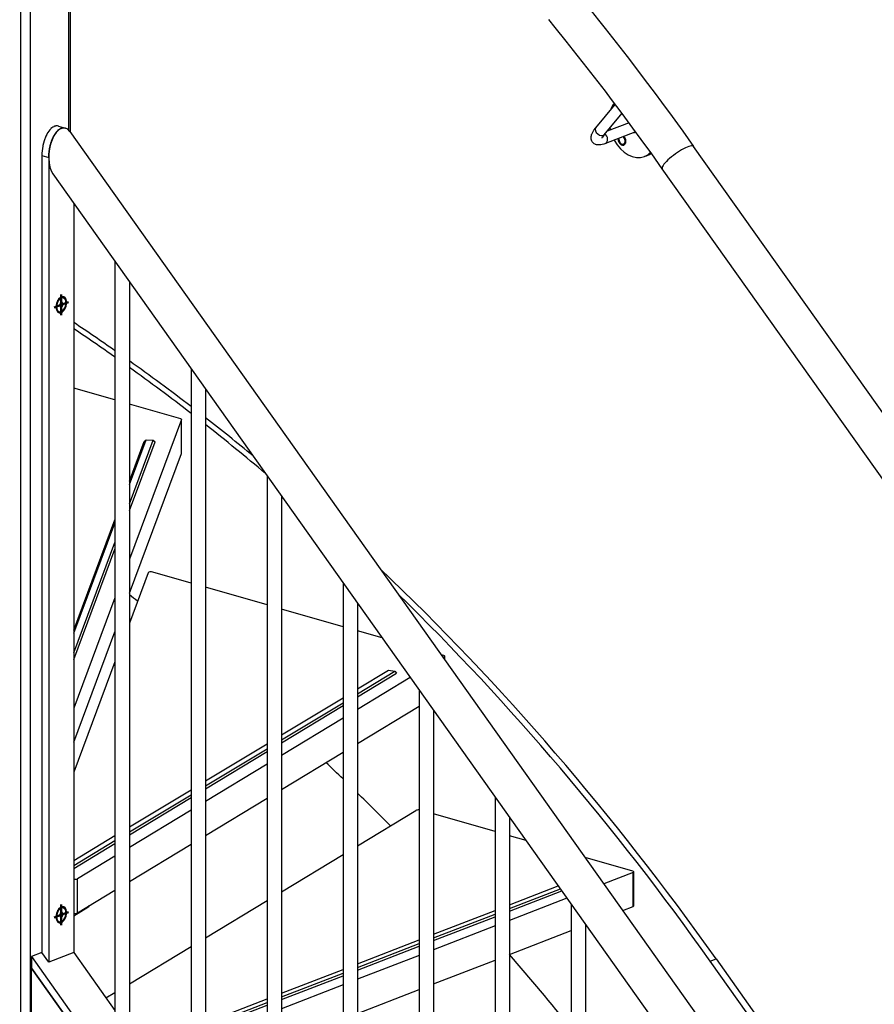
# Model space of a CAD drawing. Header units: millimetres. Extents: x 10376 to 10796, y 14811 to 15108.
# Tile 6 of 14: x 10443 to 10495, y 14980 to 15041. Entities that reach past the tile are written whole.
import ezdxf

# ---------------------------------------------------------------- set-up
doc = ezdxf.new("R2010")
doc.units = ezdxf.units.MM
doc.linetypes.add('STRICHPUNKT2', pattern=[18.5, 10, -4, 0.5, -4])
doc.layers.get('0').update_dxf_attribs({"linetype": 'CONTINUOUS'})
doc.layers.add('LE_ALL', color=7, linetype='CONTINUOUS', lineweight=50)

# ---------------------------------------------------------------- blocks, each defined once
blk = doc.blocks.new('Plaatwerk D_ 10_00039', base_point=(10482.596, 14971.321))
for p, q in [((10485.296, 14983.056), (10485.659, 14983.196)), ((10485.659, 14983.196), (10489.038, 14978.437)), ((10488.458, 14978.604), (10485.296, 14983.056))]:
    blk.add_line(p, q)
for centre, major_axis, start_param, end_param in [((10415.72, 14906.788), (49.775, -128.462), 2.323657, 2.349139), ((10415.358, 14906.647), (49.775, -128.462), 2.319998, 2.34551), ((10415.72, 14906.788), (49.775, -128.462), 2.276089, 2.314673), ((10415.358, 14906.647), (49.775, -128.462), 2.272367, 2.311004), ((10415.72, 14906.788), (49.775, -128.462), 2.236619, 2.266948), ((10415.358, 14906.647), (49.775, -128.462), 2.224783, 2.263213), ((10415.72, 14906.788), (49.775, -128.462), 1.911066, 2.153604), ((10409.934, 14888.836), (52.602, -135.757), 2.272535, 2.277425), ((10415.358, 14906.647), (49.775, -128.462), 1.911066, 2.1376), ((10409.934, 14888.836), (52.602, -135.757), 2.146217, 2.157068), ((10409.934, 14888.836), (52.602, -135.757), 2.115895, 2.137023), ((10409.934, 14888.836), (52.602, -135.757), 1.994719, 2.03714)]:
    blk.add_ellipse(centre, major_axis=major_axis, ratio=0.714724, start_param=start_param, end_param=end_param)
blk = doc.blocks.new('Plaatwerk D_ 10_00038')
blk.add_blockref('Plaatwerk D_ 10_00039', (10482.596, 14971.321))
blk = doc.blocks.new('Trapboom_00037')
blk.add_blockref('Plaatwerk D_ 10_00038', (0, 0))
blk = doc.blocks.new('Plaatwerk D_ 10_00072', base_point=(10484.428, 14925.071))
for p in [(10484.428, 14925.071), (10443.557, 14966.821)]:
    blk.add_line(p, (10443.557, 14982.63))
blk = doc.blocks.new('Plaatwerk D_ 10_00071')
blk.add_blockref('Plaatwerk D_ 10_00072', (10484.428, 14925.071))
blk = doc.blocks.new('Plaatwerk D_ 10_00074', base_point=(10445.238, 15023.779))
for p, q in [((10445.214, 15034.39), (10445.634, 15034.27)), ((10444.195, 15032.582), (10444.195, 14983.582)), ((10444.616, 15032.461), (10444.616, 14982.989)), ((10446.152, 15029.643), (10446.152, 14983.584)), ((10444.616, 14982.989), (10444.195, 14983.582)), ((10446.152, 14983.584), (10444.616, 14982.989))]:
    blk.add_line(p, q)
for points in [[(10445.214, 15034.39), (10445.21, 15034.391), (10445.16, 15034.401), (10445.109, 15034.404), (10445.096, 15034.404), (10445.087, 15034.403), (10445.061, 15034.401), (10445.052, 15034.399), (10445.025, 15034.394), (10445.016, 15034.392), (10444.999, 15034.387), (10444.99, 15034.384), (10444.972, 15034.378), (10444.963, 15034.375), (10444.954, 15034.371), (10444.945, 15034.368), (10444.936, 15034.364), (10444.927, 15034.36), (10444.918, 15034.355), (10444.863, 15034.324), (10444.807, 15034.284), (10444.751, 15034.234), (10444.733, 15034.218), (10444.677, 15034.156), (10444.62, 15034.084), (10444.564, 15034.003), (10444.542, 15033.968), (10444.489, 15033.872), (10444.437, 15033.766), (10444.389, 15033.652), (10444.371, 15033.603), (10444.329, 15033.477), (10444.291, 15033.343), (10444.259, 15033.204), (10444.249, 15033.156), (10444.225, 15033.011), (10444.208, 15032.865), (10444.198, 15032.719), (10444.196, 15032.67), (10444.195, 15032.582), (10444.616, 15032.461)], [(10444.616, 15032.461), (10444.616, 15032.468), (10444.616, 15032.488), (10444.616, 15032.508), (10444.617, 15032.529), (10444.617, 15032.549), (10444.618, 15032.569), (10444.619, 15032.589), (10444.62, 15032.61), (10444.621, 15032.63), (10444.622, 15032.651), (10444.623, 15032.671), (10444.625, 15032.691), (10444.627, 15032.712), (10444.628, 15032.732), (10444.63, 15032.753), (10444.632, 15032.773), (10444.634, 15032.793), (10444.637, 15032.814), (10444.639, 15032.834), (10444.642, 15032.854), (10444.644, 15032.875), (10444.647, 15032.895), (10444.65, 15032.915), (10444.653, 15032.935), (10444.656, 15032.955), (10444.66, 15032.976), (10444.663, 15032.996), (10444.667, 15033.015), (10444.67, 15033.035), (10444.674, 15033.055), (10444.678, 15033.075), (10444.682, 15033.094), (10444.686, 15033.114), (10444.691, 15033.133), (10444.695, 15033.153), (10444.7, 15033.172), (10444.704, 15033.191), (10444.709, 15033.21), (10444.714, 15033.229), (10444.719, 15033.248), (10444.724, 15033.267), (10444.729, 15033.286), (10444.734, 15033.304), (10444.74, 15033.323), (10444.745, 15033.341), (10444.751, 15033.359), (10444.756, 15033.377), (10444.762, 15033.395), (10444.768, 15033.413), (10444.774, 15033.431), (10444.78, 15033.448), (10444.786, 15033.466), (10444.792, 15033.483), (10444.799, 15033.5), (10444.805, 15033.517), (10444.811, 15033.533), (10444.818, 15033.55), (10444.825, 15033.567), (10444.831, 15033.583), (10444.838, 15033.599), (10444.845, 15033.615), (10444.852, 15033.631), (10444.859, 15033.646), (10444.866, 15033.662), (10444.873, 15033.677), (10444.88, 15033.692), (10444.888, 15033.707), (10444.895, 15033.722), (10444.902, 15033.737), (10444.91, 15033.751), (10444.917, 15033.765), (10444.925, 15033.779), (10444.932, 15033.793), (10444.94, 15033.807), (10444.948, 15033.821), (10444.956, 15033.834), (10444.964, 15033.847), (10444.971, 15033.86), (10444.979, 15033.873), (10444.987, 15033.885), (10444.995, 15033.898), (10445.003, 15033.91), (10445.012, 15033.922), (10445.02, 15033.934), (10445.028, 15033.946), (10445.036, 15033.957), (10445.044, 15033.968), (10445.053, 15033.979), (10445.061, 15033.99), (10445.069, 15034.001), (10445.078, 15034.011), (10445.086, 15034.022), (10445.095, 15034.032), (10445.103, 15034.042), (10445.112, 15034.051), (10445.12, 15034.061), (10445.129, 15034.07), (10445.137, 15034.079), (10445.146, 15034.088), (10445.155, 15034.097), (10445.163, 15034.105), (10445.223, 15034.158), (10445.281, 15034.201), (10445.338, 15034.234), (10445.348, 15034.239), (10445.357, 15034.243), (10445.366, 15034.247), (10445.375, 15034.251), (10445.393, 15034.258), (10445.402, 15034.261), (10445.42, 15034.266), (10445.429, 15034.269), (10445.447, 15034.273), (10445.455, 15034.275), (10445.482, 15034.28), (10445.491, 15034.281), (10445.526, 15034.283), (10445.535, 15034.283), (10445.585, 15034.28), (10445.636, 15034.269)]]:
    blk.add_lwpolyline(points)
for centre, major_axis, start_param, end_param in [((10445.384, 15023.407), (-0.14, -0.487), 4.035713, 5.389065), ((10445.384, 15023.407), (-0.14, -0.487), 5.389065, 10.318898), ((10445.231, 15023.451), (-0.084, -0.294), 3.790147, 3.8026), ((10445.231, 15023.451), (-0.084, -0.294), 5.622178, 5.634631), ((10445.384, 14985.905), (-0.14, -0.487), 4.035713, 5.389065), ((10445.384, 14985.905), (-0.14, -0.487), 5.389065, 10.318898), ((10445.231, 14985.949), (-0.084, -0.294), 3.790147, 3.8026), ((10445.231, 14985.949), (-0.084, -0.294), 5.622178, 5.634631)]:
    blk.add_ellipse(centre, major_axis=major_axis, ratio=0.614864, start_param=start_param, end_param=end_param)
blk = doc.blocks.new('_00076', base_point=(10445.51, 15023.371))
at = {"layer": 'LE_ALL', "color": 1, "linetype": 'STRICHPUNKT2'}
for p, q in [((10445.384, 15023.407), (10445.384, 15024.042)), ((10445.384, 15023.407), (10444.945, 15023.237)), ((10445.51, 15023.371), (10445.302, 15023.431)), ((10445.384, 15023.407), (10445.823, 15023.577)), ((10445.384, 15023.407), (10445.384, 15022.772)), ((10445.384, 14985.905), (10445.384, 14986.54)), ((10445.384, 14985.905), (10444.945, 14985.735)), ((10445.51, 14985.869), (10445.302, 14985.929)), ((10445.384, 14985.905), (10445.823, 14986.076)), ((10445.384, 14985.905), (10445.384, 14985.27))]:
    blk.add_line(p, q, dxfattribs=at)
blk = doc.blocks.new('_00075')
blk.add_blockref('_00076', (10445.51, 15023.371))
blk = doc.blocks.new('Plaatwerk D_ 10_00073')
for name, p in [('Plaatwerk D_ 10_00074', (10445.238, 15023.779)), ('_00075', (0, 0))]:
    blk.add_blockref(name, p)
blk = doc.blocks.new('Plaatwerk D_ 10_00078', base_point=(10443.557, 14983.335))
for p, q in [((10443.557, 14983.335), (10484.428, 14925.776)), ((10446.152, 14983.584), (10448.688, 14980.013)), ((10449.577, 14978.761), (10453.363, 14973.43)), ((10454.252, 14972.178), (10458.038, 14966.846)), ((10458.926, 14965.594), (10462.712, 14960.262)), ((10463.601, 14959.011), (10467.387, 14953.679)), ((10468.276, 14952.427), (10472.062, 14947.095)), ((10472.951, 14945.844), (10476.737, 14940.512)), ((10477.626, 14939.26), (10481.412, 14933.928)), ((10482.301, 14932.676), (10484.428, 14929.68))]:
    blk.add_line(p, q)
blk.add_lwpolyline([(10444.195, 14983.582), (10443.557, 14983.335), (10443.557, 14982.63), (10484.428, 14925.071)])
blk = doc.blocks.new('Plaatwerk D_ 10_00077')
blk.add_blockref('Plaatwerk D_ 10_00078', (10443.557, 14983.335))
blk = doc.blocks.new('Constructie buis 42.4x2.6_00080', base_point=(10444.863, 15031.458))
for p, q in [((10445.905, 15034.06), (10485.479, 14978.327)), ((10444.863, 15031.458), (10484.428, 14975.739))]:
    blk.add_line(p, q)
blk.add_ellipse((10445.384, 15032.759), major_axis=(-0.197, -1.522), ratio=0.487902, start_param=2.656116, end_param=5.797708)
blk = doc.blocks.new('Constructie buis 42.4x2.6_00079')
blk.add_blockref('Constructie buis 42.4x2.6_00080', (10444.863, 15031.458))
blk = doc.blocks.new('Massieve as 16_00085', base_point=(10477.626, 14938.22))
for p, q in [((10476.737, 14986.571), (10476.737, 14938.793)), ((10477.626, 14985.319), (10477.626, 14938.22))]:
    blk.add_line(p, q)
blk.add_ellipse((10477.181, 14938.507), major_axis=(0.382, -0.448), ratio=0.506067, start_param=3.676317, end_param=6.81791)
blk = doc.blocks.new('Massieve as 16_00084')
blk.add_blockref('Massieve as 16_00085', (10477.626, 14938.22))
blk = doc.blocks.new('Massieve as 16_00087', base_point=(10472.951, 14944.804))
for p, q in [((10472.062, 14993.154), (10472.062, 14945.377)), ((10472.951, 14991.902), (10472.951, 14944.804))]:
    blk.add_line(p, q)
blk.add_ellipse((10472.507, 14945.09), major_axis=(0.382, -0.448), ratio=0.506067, start_param=3.676317, end_param=6.81791)
blk = doc.blocks.new('Massieve as 16_00086')
blk.add_blockref('Massieve as 16_00087', (10472.951, 14944.804))
blk = doc.blocks.new('Massieve as 16_00089', base_point=(10468.276, 14951.387))
for p, q in [((10467.387, 14999.738), (10467.387, 14951.96)), ((10468.276, 14998.486), (10468.276, 14951.387))]:
    blk.add_line(p, q)
blk.add_ellipse((10467.832, 14951.674), major_axis=(0.382, -0.448), ratio=0.506067, start_param=3.676317, end_param=6.81791)
blk = doc.blocks.new('Massieve as 16_00088')
blk.add_blockref('Massieve as 16_00089', (10468.276, 14951.387))
blk = doc.blocks.new('Massieve as 16_00091', base_point=(10463.601, 14957.971))
for p, q in [((10462.712, 15006.321), (10462.712, 14958.544)), ((10463.601, 15005.069), (10463.601, 14957.971))]:
    blk.add_line(p, q)
blk.add_ellipse((10463.157, 14958.257), major_axis=(0.382, -0.448), ratio=0.506067, start_param=3.676317, end_param=6.81791)
blk = doc.blocks.new('Massieve as 16_00090')
blk.add_blockref('Massieve as 16_00091', (10463.601, 14957.971))
blk = doc.blocks.new('Massieve as 16_00093', base_point=(10458.926, 14964.554))
for p, q in [((10458.038, 15012.905), (10458.038, 14965.127)), ((10458.926, 15011.653), (10458.926, 14964.554))]:
    blk.add_line(p, q)
blk.add_ellipse((10458.482, 14964.841), major_axis=(0.382, -0.448), ratio=0.506067, start_param=3.676317, end_param=6.81791)
blk = doc.blocks.new('Massieve as 16_00092')
blk.add_blockref('Massieve as 16_00093', (10458.926, 14964.554))
blk = doc.blocks.new('Massieve as 16_00095', base_point=(10454.252, 14971.138))
for p, q in [((10453.363, 15019.488), (10453.363, 14971.711)), ((10454.252, 15018.237), (10454.252, 14971.138))]:
    blk.add_line(p, q)
blk.add_ellipse((10453.807, 14971.424), major_axis=(0.382, -0.448), ratio=0.506067, start_param=3.676317, end_param=6.81791)
blk = doc.blocks.new('Massieve as 16_00094')
blk.add_blockref('Massieve as 16_00095', (10454.252, 14971.138))
blk = doc.blocks.new('Massieve as 16_00097', base_point=(10449.577, 14977.721))
for p, q in [((10448.688, 15026.072), (10448.688, 14978.294)), ((10449.577, 15024.82), (10449.577, 14977.721))]:
    blk.add_line(p, q)
blk.add_ellipse((10449.132, 14978.008), major_axis=(0.382, -0.448), ratio=0.506067, start_param=3.676317, end_param=6.81791)
blk = doc.blocks.new('Massieve as 16_00096')
blk.add_blockref('Massieve as 16_00097', (10449.577, 14977.721))
blk = doc.blocks.new('Spijlen_00081')
for name in ['Massieve as 16_00096', 'Massieve as 16_00094', 'Massieve as 16_00092', 'Massieve as 16_00090', 'Massieve as 16_00088', 'Massieve as 16_00086', 'Massieve as 16_00084']:
    blk.add_blockref(name, (0, 0))
blk = doc.blocks.new('Trapboom_00070')
for name in ['Plaatwerk D_ 10_00073', 'Constructie buis 42.4x2.6_00079', 'Spijlen_00081', 'Plaatwerk D_ 10_00077', 'Plaatwerk D_ 10_00071']:
    blk.add_blockref(name, (0, 0))
blk = doc.blocks.new('Koker Profiel 80x80x5 EN 10210-2_00102', base_point=(10443.467, 15078.76))
for p, q in [((10445.822, 15079.672), (10445.822, 15034.157)), ((10445.922, 15079.763), (10445.922, 15034.035)), ((10442.879, 15078.745), (10442.879, 14965.986)), ((10443.467, 15078.76), (10443.467, 14966))]:
    blk.add_line(p, q)
blk = doc.blocks.new('Koker Profiel 80x80x5 EN 10210-2_00101')
blk.add_blockref('Koker Profiel 80x80x5 EN 10210-2_00102', (10443.467, 15078.76))
blk = doc.blocks.new('Plaatwerk D_ 8_00109', base_point=(10446.152, 14985.85))
blk.add_lwpolyline([(10446.152, 14985.85), (10447.025, 14986.378), (10447.025, 14986.413)])
blk.add_ellipse((10446.295, 14986.512), major_axis=(0.833, 0), ratio=0.333333, start_param=5.779428, end_param=6.132001)
blk = doc.blocks.new('Plaatwerk D_ 8_00108')
blk.add_blockref('Plaatwerk D_ 8_00109', (10446.152, 14985.85))
blk = doc.blocks.new('Plaatwerk D_ 8_00111', base_point=(10439.997, 15005.723))
blk.add_line((10439.042, 15006.263), (10439.042, 15006.317))
blk.add_lwpolyline([(10439.997, 15005.723), (10439.042, 15006.263)])
blk.add_ellipse((10439.76, 15006.404), major_axis=(0.833, 0), ratio=0.333333, start_param=3.225469, end_param=3.673834)
blk = doc.blocks.new('Plaatwerk D_ 8_00110')
blk.add_blockref('Plaatwerk D_ 8_00111', (10439.997, 15005.723))
blk = doc.blocks.new('Plaatwerk D_ 8_00113', base_point=(10437.387, 15015.404))
for q in [(10437.387, 15015.442), (10440.36, 15014.551)]:
    blk.add_line((10437.387, 15015.404), q)
blk.add_ellipse((10437.93, 15015.614), major_axis=(0.833, 0), ratio=0.333333, start_param=3.544283, end_param=4.001956)
blk = doc.blocks.new('Plaatwerk D_ 8_00112')
blk.add_blockref('Plaatwerk D_ 8_00113', (10437.387, 15015.404))
blk = doc.blocks.new('Plaatwerk D_ 8_00115', base_point=(10435.306, 15025.362))
for p in [(10435.306, 15025.362), (10440.36, 15023.493)]:
    blk.add_line(p, (10440.36, 15023.912))
blk.add_lwpolyline([(10440.36, 15023.493), (10435.306, 15024.943), (10435.306, 15025.362)])
blk = doc.blocks.new('Plaatwerk D_ 8_00114')
blk.add_blockref('Plaatwerk D_ 8_00115', (10435.306, 15025.362))
blk = doc.blocks.new('Trededragers_00107')
for name in ['Plaatwerk D_ 8_00114', 'Plaatwerk D_ 8_00112', 'Plaatwerk D_ 8_00110', 'Plaatwerk D_ 8_00108']:
    blk.add_blockref(name, (0, 0))
blk = doc.blocks.new('Trapboom_00098')
for name in ['Koker Profiel 80x80x5 EN 10210-2_00101', 'Trededragers_00107']:
    blk.add_blockref(name, (0, 0))
blk = doc.blocks.new('Constructie buis 42.4x2.6_00144', base_point=(10550.864, 14955.916))
for p, q in [((10508.288, 14999.31), (10484.268, 15033.138)), ((10506.367, 14997.947), (10482.347, 15031.774))]:
    blk.add_line(p, q)
for points in [[(10477.738, 15041.76), (10478.422, 15040.907), (10478.825, 15040.399), (10479.504, 15039.536), (10480.179, 15038.666), (10480.572, 15038.154), (10481.24, 15037.274), (10481.904, 15036.388), (10482.288, 15035.871), (10482.946, 15034.975), (10483.599, 15034.073), (10484.268, 15033.138)], [(10482.347, 15031.774), (10481.702, 15032.676), (10481.053, 15033.573), (10480.541, 15034.27), (10479.884, 15035.156), (10479.223, 15036.035), (10478.845, 15036.533), (10478.178, 15037.403), (10477.506, 15038.266), (10477.119, 15038.759), (10476.442, 15039.612), (10475.76, 15040.459), (10475.364, 15040.947)]]:
    blk.add_lwpolyline(points)
blk.add_ellipse((10483.307, 15032.456), major_axis=(0.96, 0.682), ratio=0.233387, start_param=6.283185, end_param=9.424778)
blk = doc.blocks.new('Constructie buis 42.4x2.6_00143')
blk.add_blockref('Constructie buis 42.4x2.6_00144', (10550.864, 14955.916))
blk = doc.blocks.new('Leuningdrager inkoop_00152', base_point=(10478.811, 15033.91))
for p, q in [((10478.769, 15033.86), (10479.868, 15035.177)), ((10480.3, 15034.598), (10478.947, 15034.074)), ((10480.665, 15034.024), (10478.854, 15033.323)), ((10481.465, 15032.606), (10481.247, 15032.522))]:
    blk.add_line(p, q)
for points in [[(10478.854, 15033.323), (10478.743, 15033.283), (10478.644, 15033.256), (10478.561, 15033.24), (10478.48, 15033.231), (10478.407, 15033.231), (10478.369, 15033.234), (10478.306, 15033.245), (10478.247, 15033.263), (10478.207, 15033.28), (10478.158, 15033.309), (10478.113, 15033.342), (10478.073, 15033.382), (10478.039, 15033.424), (10478.012, 15033.471), (10477.99, 15033.521), (10477.988, 15033.528), (10477.974, 15033.58), (10477.966, 15033.635), (10477.964, 15033.693), (10477.969, 15033.751), (10477.982, 15033.812), (10478.001, 15033.875), (10478.012, 15033.905), (10478.044, 15033.975), (10478.086, 15034.051), (10478.14, 15034.134), (10478.164, 15034.169), (10478.237, 15034.263), (10478.257, 15034.288), (10479.457, 15035.725)], [(10478.769, 15033.86), (10478.703, 15033.776), (10478.658, 15033.709), (10478.633, 15033.662), (10478.628, 15033.648)]]:
    blk.add_lwpolyline(points)
for centre, major_axis, ratio, start_param, end_param in [((10480.545, 15034.335), (0.703, -1.813), 0.714724, 3.541202, 3.85713), ((10478.513, 15034.074), (0.256, -0.214), 0.650388, 3.141593, 6.283185), ((10480.545, 15034.335), (0.703, -1.813), 0.714724, 4.471838, 4.540109), ((10480.545, 15034.335), (0.125, -0.324), 0.714724, 5.999391, 6.283185), ((10480.545, 15034.335), (0.12, -0.311), 0.714724, 0, 0.193844), ((10480.545, 15034.335), (0.125, -0.324), 0.714724, 0, 0.200601), ((10478.733, 15033.633), (0.12, -0.311), 0.714724, 0, 2.333744), ((10480.545, 15034.335), (0.703, -1.813), 0.714724, 4.884669, 6.283185), ((10479.869, 15033.525), (0.115, -0.297), 0.714724, 4.12161, 8.444761), ((10479.977, 15033.567), (0.055, -0.142), 0.714724, 0.543823, 2.59777), ((10480.545, 15034.335), (0.703, -1.813), 0.714724, 0, 0.327842), ((10480.762, 15034.42), (0.703, -1.813), 0.714724, 0, 0.169245)]:
    blk.add_ellipse(centre, major_axis=major_axis, ratio=ratio, start_param=start_param, end_param=end_param)
blk = doc.blocks.new('Leuningdrager inkoop_00151')
blk.add_blockref('Leuningdrager inkoop_00152', (10478.811, 15033.91))
blk = doc.blocks.new('Muurleuning_00142')
for name in ['Constructie buis 42.4x2.6_00143', 'Leuningdrager inkoop_00151']:
    blk.add_blockref(name, (0, 0))
blk = doc.blocks.new('Hout D_ 40_00189', base_point=(10463.601, 14990.149))
for p, q in [((10463.601, 14990.149), (10467.197, 14992.323)), ((10472.062, 14991.016), (10468.276, 14992.102)), ((10473.968, 14990.47), (10472.951, 14990.761)), ((10458.926, 14987.321), (10462.712, 14989.611)), ((10480.537, 14988.586), (10477.596, 14989.429)), ((10480.555, 14988.508), (10478.748, 14987.807)), ((10480.555, 14986.412), (10480.555, 14988.508)), ((10480.595, 14986.449), (10480.595, 14988.544)), ((10454.252, 14984.494), (10458.038, 14986.784)), ((10476.482, 14986.93), (10472.951, 14985.561)), ((10479.914, 14986.164), (10480.555, 14986.412)), ((10472.062, 14985.217), (10468.276, 14983.75)), ((10477.626, 14985.278), (10477.649, 14985.287)), ((10472.951, 14983.466), (10476.737, 14984.933)), ((10449.577, 14981.667), (10453.363, 14983.957)), ((10467.387, 14983.406), (10463.601, 14981.939)), ((10468.276, 14981.655), (10472.062, 14983.122)), ((10462.712, 14981.594), (10458.926, 14980.127)), ((10448.133, 14980.794), (10448.688, 14981.13)), ((10463.601, 14979.844), (10467.387, 14981.311)), ((10458.038, 14979.783), (10454.252, 14978.316)), ((10458.926, 14978.032), (10462.712, 14979.499)), ((10453.363, 14977.972), (10450.833, 14976.992)), ((10454.252, 14976.221), (10458.038, 14977.688)), ((10452, 14975.349), (10453.363, 14975.876))]:
    blk.add_line(p, q)
for centre, start_param, end_param in [((10467.343, 14992.296), 1.301443, 2.637836), ((10480.428, 14988.544), 0, 0.860363), ((10480.428, 14988.544), 5.572752, 6.283185), ((10480.428, 14986.449), 5.572752, 6.283185)]:
    blk.add_ellipse(centre, major_axis=(0.167, 0), ratio=0.333333, start_param=start_param, end_param=end_param)
blk = doc.blocks.new('Antislip_00191', base_point=(10450.427, 14977.564))
for p, q in [((10472.951, 14986.518), (10475.949, 14987.68)), ((10472.951, 14986.291), (10476.076, 14987.502)), ((10472.951, 14986.129), (10476.166, 14987.375)), ((10468.276, 14984.707), (10472.062, 14986.174)), ((10468.276, 14984.48), (10472.062, 14985.946)), ((10468.276, 14984.318), (10472.062, 14985.785)), ((10463.601, 14982.895), (10467.387, 14984.362)), ((10463.601, 14982.668), (10467.387, 14984.135)), ((10463.601, 14982.507), (10467.387, 14983.974)), ((10458.926, 14981.084), (10462.712, 14982.551)), ((10458.926, 14980.857), (10462.712, 14982.324)), ((10458.926, 14980.695), (10462.712, 14982.162)), ((10454.252, 14979.273), (10458.038, 14980.74)), ((10454.252, 14979.045), (10458.038, 14980.512)), ((10454.252, 14978.884), (10458.038, 14980.351)), ((10450.301, 14977.742), (10453.363, 14978.928)), ((10450.427, 14977.564), (10453.363, 14978.701)), ((10450.517, 14977.437), (10453.363, 14978.54))]:
    blk.add_line(p, q)
blk = doc.blocks.new('Antislip_00190')
blk.add_blockref('Antislip_00191', (10450.427, 14977.564))
blk = doc.blocks.new('Hout D_ 40_00188')
for name, p in [('Hout D_ 40_00189', (10463.601, 14990.149)), ('Antislip_00190', (0, 0))]:
    blk.add_blockref(name, p)
blk = doc.blocks.new('Hout D_ 40_00193', base_point=(10446.374, 14986.02))
for p, q in [((10450.735, 15006.937), (10449.577, 15003.84)), ((10453.363, 15006.298), (10451.009, 15006.973)), ((10458.038, 15004.957), (10454.252, 15006.043)), ((10462.712, 15003.616), (10458.926, 15004.702)), ((10465.124, 15002.925), (10463.601, 15003.362)), ((10448.688, 15001.463), (10446.152, 14994.682)), ((10468.915, 15001.838), (10468.752, 15001.885)), ((10468.952, 15001.769), (10468.869, 15001.719)), ((10468.952, 15001.603), (10468.952, 15001.769)), ((10468.973, 15001.574), (10468.973, 15001.796)), ((10466.848, 15000.497), (10463.601, 14998.533)), ((10463.601, 14996.438), (10467.387, 14998.728)), ((10462.712, 14997.996), (10458.926, 14995.706)), ((10458.926, 14993.611), (10462.712, 14995.901)), ((10458.038, 14995.169), (10454.252, 14992.879)), ((10454.252, 14990.784), (10458.038, 14993.073)), ((10453.363, 14992.341), (10449.577, 14990.052)), ((10449.577, 14987.957), (10453.363, 14990.246)), ((10448.688, 14989.514), (10446.374, 14988.115)), ((10446.374, 14986.02), (10446.374, 14988.115)), ((10446.374, 14986.02), (10448.688, 14987.419))]:
    blk.add_line(p, q)
for centre, start_param, end_param in [((10450.9, 15006.93), 0.860363, 3.01759), ((10468.806, 15001.796), 0, 0.860363), ((10468.806, 15001.796), 5.779428, 6.283185), ((10446.228, 14988.142), 4.242788, 5.779428), ((10446.228, 14986.046), 4.242788, 5.779428)]:
    blk.add_ellipse(centre, major_axis=(0.167, 0), ratio=0.333333, start_param=start_param, end_param=end_param)
blk = doc.blocks.new('Antislip_00195', base_point=(10463.601, 14999.482))
for p, q in [((10463.601, 14999.789), (10465.512, 15000.944)), ((10463.601, 14999.482), (10465.901, 15000.873)), ((10463.601, 14999.3), (10465.998, 15000.75)), ((10465.512, 15000.944), (10465.901, 15000.873)), ((10465.901, 15000.873), (10465.998, 15000.75)), ((10458.926, 14996.962), (10462.712, 14999.251)), ((10458.926, 14996.655), (10462.712, 14998.944)), ((10458.926, 14996.473), (10462.712, 14998.763)), ((10454.252, 14994.135), (10458.038, 14996.424)), ((10454.252, 14993.828), (10458.038, 14996.117)), ((10454.252, 14993.646), (10458.038, 14995.936)), ((10449.577, 14991.308), (10453.363, 14993.597)), ((10449.577, 14991.001), (10453.363, 14993.29)), ((10449.577, 14990.819), (10453.363, 14993.109)), ((10446.152, 14989.236), (10448.688, 14990.77)), ((10446.152, 14988.93), (10448.688, 14990.463)), ((10446.152, 14988.748), (10448.688, 14990.282))]:
    blk.add_line(p, q)
blk = doc.blocks.new('Antislip_00194')
blk.add_blockref('Antislip_00195', (10463.601, 14999.482))
blk = doc.blocks.new('Hout D_ 40_00192')
for name, p in [('Hout D_ 40_00193', (10446.374, 14986.02)), ('Antislip_00194', (0, 0))]:
    blk.add_blockref(name, p)
blk = doc.blocks.new('Hout D_ 40_00197', base_point=(10435.558, 15008.289))
for p, q in [((10448.688, 15017.557), (10446.152, 15018.284)), ((10452.728, 15016.399), (10449.577, 15017.302)), ((10452.785, 15016.35), (10449.577, 15007.771)), ((10452.785, 15014.255), (10452.785, 15016.35)), ((10452.786, 15014.261), (10452.786, 15016.357)), ((10449.577, 15005.676), (10452.785, 15014.255)), ((10439.997, 14999.046), (10433.551, 15009.425)), ((10435.558, 15008.289), (10439.997, 15001.141)), ((10448.688, 15005.394), (10446.152, 14998.612)), ((10446.152, 14996.517), (10448.688, 15003.298))]:
    blk.add_line(p, q)
for centre, start_param, end_param in [((10452.619, 15016.357), 0, 0.860363), ((10452.619, 15016.357), 6.159183, 6.283185), ((10452.619, 15014.261), 6.159183, 6.283185)]:
    blk.add_ellipse(centre, major_axis=(0.167, 0), ratio=0.333333, start_param=start_param, end_param=end_param)
blk = doc.blocks.new('Antislip_00199', base_point=(10449.577, 15012.367))
for p, q in [((10449.577, 15012.367), (10450.601, 15015.105)), ((10449.577, 15011.169), (10451.042, 15015.087)), ((10449.577, 15012.562), (10450.49, 15015.005)), ((10449.577, 15010.765), (10451.152, 15014.978)), ((10450.49, 15015.005), (10450.601, 15015.105)), ((10446.152, 15003.403), (10448.688, 15010.185)), ((10446.152, 15003.209), (10448.688, 15009.99)), ((10446.152, 15002.011), (10448.688, 15008.792)), ((10446.152, 15001.607), (10448.688, 15008.388))]:
    blk.add_line(p, q)
blk.add_lwpolyline([(10450.601, 15015.105), (10451.042, 15015.087), (10451.152, 15014.978)])
blk = doc.blocks.new('Antislip_00198')
blk.add_blockref('Antislip_00199', (10449.577, 15012.367))
blk = doc.blocks.new('Hout D_ 40_00196')
for name, p in [('Hout D_ 40_00197', (10435.558, 15008.289)), ('Antislip_00198', (0, 0))]:
    blk.add_blockref(name, p)
blk = doc.blocks.new('Treden_00159')
for name in ['Hout D_ 40_00196', 'Hout D_ 40_00192', 'Hout D_ 40_00188']:
    blk.add_blockref(name, (0, 0))
blk = doc.blocks.new('Verzonken kopbout (DIN 7991_ISO 10642)-M8x30_00296', base_point=(10445.436, 14986.057))
for p, q in [((10445.216, 14986.243), (10445.185, 14986.209)), ((10445.466, 14986.344), (10445.507, 14986.333)), ((10445.062, 14985.708), (10445.054, 14985.754)), ((10445.31, 14985.831), (10445.362, 14985.982)), ((10445.362, 14985.982), (10445.344, 14986.021)), ((10445.362, 14985.982), (10445.489, 14985.946)), ((10445.221, 14985.49), (10445.262, 14985.478))]:
    blk.add_line(p, q)
blk.add_lwpolyline([(10445.436, 14986.057), (10445.332, 14986.016), (10445.28, 14985.865), (10445.332, 14985.754), (10445.436, 14985.795), (10445.489, 14985.946)], close=True)
blk.add_lwpolyline([(10445.298, 14985.826), (10445.31, 14985.831), (10445.436, 14985.795)])
for centre, start_param, end_param in [((10445.384, 14985.905), 3.141593, 6.283185), ((10445.344, 14985.917), 4.035713, 4.26354), ((10445.344, 14985.917), 3.141593, 4.035713), ((10445.384, 14985.905), 0, 3.141593), ((10445.344, 14985.917), 5.161238, 5.389065), ((10445.344, 14985.917), 5.389065, 6.283185)]:
    blk.add_ellipse(centre, major_axis=(-0.123, -0.427), ratio=0.614864, start_param=start_param, end_param=end_param)
blk = doc.blocks.new('Verzonken kopbout (DIN 7991_ISO 10642)-M8x30_00295')
blk.add_blockref('Verzonken kopbout (DIN 7991_ISO 10642)-M8x30_00296', (10445.436, 14986.057))
blk = doc.blocks.new('Verzonken kopbout (DIN 7991_ISO 10642)-M8x30_00298', base_point=(10445.436, 15023.558))
for p, q in [((10445.216, 15023.745), (10445.185, 15023.711)), ((10445.466, 15023.846), (10445.507, 15023.834)), ((10445.062, 15023.21), (10445.054, 15023.255)), ((10445.31, 15023.332), (10445.362, 15023.484)), ((10445.362, 15023.484), (10445.344, 15023.522)), ((10445.362, 15023.484), (10445.489, 15023.447)), ((10445.221, 15022.991), (10445.262, 15022.98))]:
    blk.add_line(p, q)
blk.add_lwpolyline([(10445.436, 15023.558), (10445.332, 15023.518), (10445.28, 15023.366), (10445.332, 15023.256), (10445.436, 15023.296), (10445.489, 15023.447)], close=True)
blk.add_lwpolyline([(10445.298, 15023.328), (10445.31, 15023.332), (10445.436, 15023.296)])
for centre, start_param, end_param in [((10445.384, 15023.407), 3.141593, 6.283185), ((10445.344, 15023.419), 4.035713, 4.26354), ((10445.344, 15023.419), 3.141593, 4.035713), ((10445.384, 15023.407), 6.283185, 9.424778), ((10445.344, 15023.419), 5.161238, 5.389065), ((10445.344, 15023.419), 5.389065, 6.283185)]:
    blk.add_ellipse(centre, major_axis=(-0.123, -0.427), ratio=0.614864, start_param=start_param, end_param=end_param)
blk = doc.blocks.new('Verzonken kopbout (DIN 7991_ISO 10642)-M8x30_00297')
blk.add_blockref('Verzonken kopbout (DIN 7991_ISO 10642)-M8x30_00298', (10445.436, 15023.558))
blk = doc.blocks.new('Montage_00294')
for name in ['Verzonken kopbout (DIN 7991_ISO 10642)-M8x30_00297', 'Verzonken kopbout (DIN 7991_ISO 10642)-M8x30_00295']:
    blk.add_blockref(name, (0, 0))
blk = doc.blocks.new('Houtdraadbout platverz.kop (DIN 7997)-5x40_00376', base_point=(10479.961, 15033.287))
blk.add_line((10479.975, 15033.293), (10479.961, 15033.287))
for centre, start_param, end_param in [((10479.869, 15033.525), 3.944742, 6.283185), ((10479.869, 15033.525), 0, 2.338443), ((10479.883, 15033.531), 0, 2.338443)]:
    blk.add_ellipse(centre, major_axis=(0.092, -0.238), ratio=0.714724, start_param=start_param, end_param=end_param)
blk = doc.blocks.new('Houtdraadbout platverz.kop (DIN 7997)-5x40_00375')
blk.add_blockref('Houtdraadbout platverz.kop (DIN 7997)-5x40_00376', (10479.961, 15033.287))
blk = doc.blocks.new('Montage_00374')
blk.add_blockref('Houtdraadbout platverz.kop (DIN 7997)-5x40_00375', (0, 0))
blk = doc.blocks.new('Montage_00373')
blk.add_blockref('Montage_00374', (0, 0))
blk = doc.blocks.new('MONTAGE_00229')
for name in ['Montage_00373', 'Montage_00294']:
    blk.add_blockref(name, (0, 0))
blk = doc.blocks.new('BNR 15_00031')
for name in ['Trapboom_00098', 'MONTAGE_00229', 'Muurleuning_00142', 'Treden_00159', 'Trapboom_00070', 'Trapboom_00037']:
    blk.add_blockref(name, (0, 0))
blk = doc.blocks.new('Breda_00030')
blk.add_blockref('BNR 15_00031', (0, 0))
blk = doc.blocks.new('_A3D0002_00029')
blk.add_blockref('Breda_00030', (0, 0))
blk = doc.blocks.new('_ANS0002_00028')
blk.add_blockref('_A3D0002_00029', (0, 0))

msp = doc.modelspace()

# ---------------------------------------------------------------- block references
msp.add_blockref('_ANS0002_00028', (0, 0))

doc.saveas('drawing.dxf')
